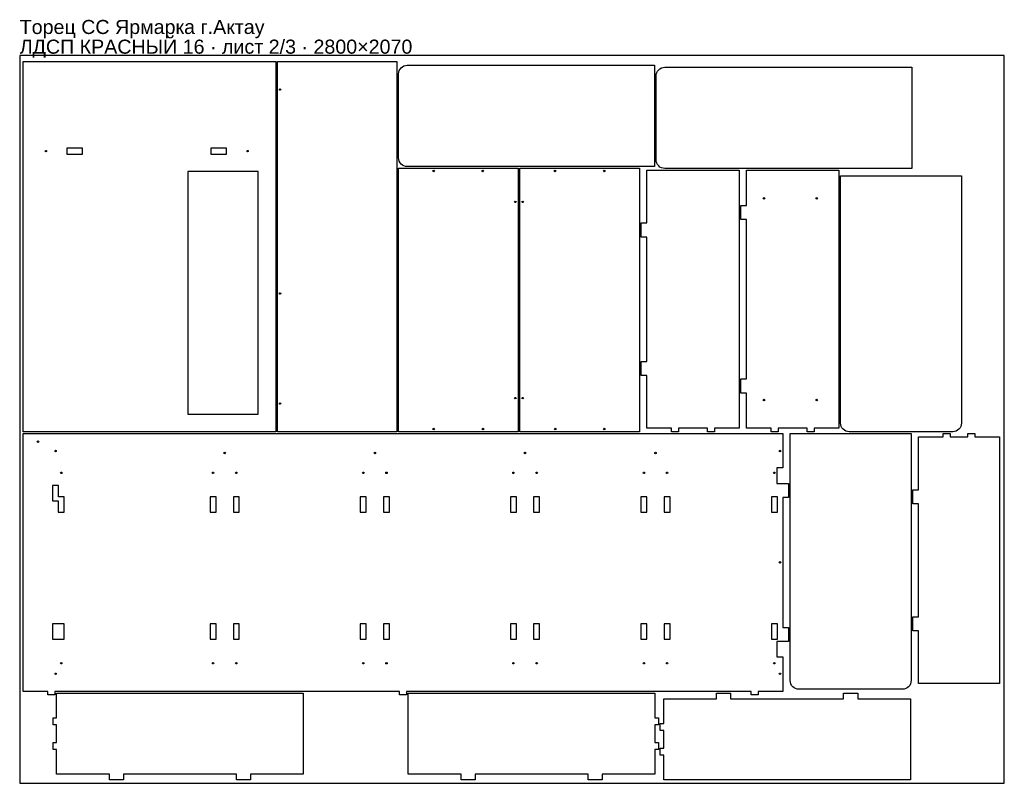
# Model space of a CAD drawing. Header units: millimetres. Extents: x 0 to 2800, y 0 to 2172.
import ezdxf

# ---------------------------------------------------------------- set-up
doc = ezdxf.new("R2010")
doc.units = ezdxf.units.MM
doc.layers.get('0').update_dxf_attribs({"linetype": 'CONTINUOUS'})
doc.layers.add('INFO', color=5, linetype='CONTINUOUS')
doc.styles.get("Standard").update_dxf_attribs({"font": 'arial.ttf'})

msp = doc.modelspace()

# ---------------------------------------------------------------- linework, layer by layer
for points in [[(0, 0), (2800, 0), (2800, 2070), (0, 2070)], [(10.000031, 1000.004223), (10.000031, 2053.004223), (728.000031, 2053.004223), (728.000031, 1000.004223)], [(733.00028, 1000.004223), (733.00028, 2053.004223), (1072.41748, 2053.004223), (1072.41748, 1000.004223)], [(178.500031, 1789.504223), (178.500031, 1806.504223), (134.500031, 1806.504223), (134.500031, 1789.504223)], [(588.000031, 1789.504223), (588.000031, 1806.504223), (544.000031, 1806.504223), (544.000031, 1789.504223)], [(678.000031, 1740.004223), (478.000031, 1740.004223), (478.000031, 1050.004223), (678.000031, 1050.004223)], [(1417.33468, 1000.004181), (1077.41748, 1000.004181), (1077.41748, 1749.004181), (1417.33468, 1749.004181)], [(1762.251953, 1000.004181), (1422.334753, 1000.004181), (1422.334753, 1749.004181), (1762.251953, 1749.004181)], [(2045.751873, 1743.504181), (2045.751873, 1010.004181), (1975.751873, 1010.004181), (1975.751873, 1000.004181), (1955.751873, 1000.004181), (1955.751873, 1010.004181), (1873.251873, 1010.004181), (1873.251873, 1000.004181), (1853.251873, 1000.004181), (1853.251873, 1010.004181), (1783.251873, 1010.004181), (1783.251873, 1160.004181), (1767.251873, 1160.004181), (1767.251873, 1200.004181), (1783.251873, 1200.004181), (1783.251873, 1553.504181), (1767.251873, 1553.504181), (1767.251873, 1593.504181), (1783.251873, 1593.504181), (1783.251873, 1743.504181)], [(2066.751873, 1743.504059), (2329.251873, 1743.504059), (2329.251873, 1010.004059), (2259.251873, 1010.004059), (2259.251873, 1000.004059), (2239.251873, 1000.004059), (2239.251873, 1010.004059), (2156.751873, 1010.004059), (2156.751873, 1000.004059), (2136.751873, 1000.004059), (2136.751873, 1010.004059), (2066.751873, 1010.004059), (2066.751873, 1110.004059), (2050.751873, 1110.004059), (2050.751873, 1150.004059), (2066.751873, 1150.004059), (2066.751873, 1603.504059), (2050.751873, 1603.504059), (2050.751873, 1643.504059), (2066.751873, 1643.504059)], [(2153.582792, 359.504303), (2170.082792, 359.504303), (2170.082792, 261.504303), (2100.082792, 261.504303), (2100.082792, 251.504303), (2080.082792, 251.504303), (2080.082792, 261.504303), (1100.041392, 261.504303), (1100.041392, 251.504303), (1080.041392, 251.504303), (1080.041392, 261.504303), (99.999992, 261.504303), (99.999992, 251.504303), (79.999992, 251.504303), (79.999992, 261.504303), (9.999992, 261.504303), (9.999992, 995.004303), (2170.082792, 995.004303), (2170.082792, 897.004303), (2153.582792, 897.004303), (2153.582792, 853.004303), (2186.082792, 853.004303), (2186.082792, 813.004303), (2170.082792, 813.004303), (2170.082792, 443.504303), (2186.082792, 443.504303), (2186.082792, 403.504303), (2153.582792, 403.504303)], [(2786.582683, 283.504059), (2556.082683, 283.504059), (2556.082683, 433.504059), (2540.082683, 433.504059), (2540.082683, 473.504059), (2556.082683, 473.504059), (2556.082683, 795.004059), (2540.082683, 795.004059), (2540.082683, 835.004059), (2556.082683, 835.004059), (2556.082683, 985.004059), (2626.082683, 985.004059), (2626.082683, 995.004059), (2646.082683, 995.004059), (2646.082683, 985.004059), (2696.582683, 985.004059), (2696.582683, 995.004059), (2716.582683, 995.004059), (2716.582683, 985.004059), (2786.582683, 985.004059)], [(93.582792, 803.004303), (109.582792, 803.004303), (109.582792, 771.004303), (126.582792, 771.004303), (126.582792, 815.004303), (110.582792, 815.004303), (110.582792, 847.004303), (93.582792, 847.004303)], [(541.582792, 771.004303), (558.582792, 771.004303), (558.582792, 815.004303), (541.582792, 815.004303)], [(624.582792, 815.004303), (607.582792, 815.004303), (607.582792, 771.004303), (624.582792, 771.004303)], [(968.582792, 771.004303), (985.582792, 771.004303), (985.582792, 815.004303), (968.582792, 815.004303)], [(1051.582792, 815.004303), (1034.582792, 815.004303), (1034.582792, 771.004303), (1051.582792, 771.004303)], [(1395.582792, 771.004303), (1412.582792, 771.004303), (1412.582792, 815.004303), (1395.582792, 815.004303)], [(1478.582792, 815.004303), (1461.582792, 815.004303), (1461.582792, 771.004303), (1478.582792, 771.004303)], [(1766.582792, 771.004303), (1783.582792, 771.004303), (1783.582792, 815.004303), (1766.582792, 815.004303)], [(1849.582792, 815.004303), (1832.582792, 815.004303), (1832.582792, 771.004303), (1849.582792, 771.004303)], [(2154.582792, 815.004303), (2137.582792, 815.004303), (2137.582792, 771.004303), (2154.582792, 771.004303)], [(126.582792, 453.504303), (93.582792, 453.504303), (93.582792, 409.504303), (126.582792, 409.504303)], [(541.582792, 409.504303), (558.582792, 409.504303), (558.582792, 453.504303), (541.582792, 453.504303)], [(624.582792, 453.504303), (607.582792, 453.504303), (607.582792, 409.504303), (624.582792, 409.504303)], [(968.582792, 409.504303), (985.582792, 409.504303), (985.582792, 453.504303), (968.582792, 453.504303)], [(1051.582792, 453.504303), (1034.582792, 453.504303), (1034.582792, 409.504303), (1051.582792, 409.504303)], [(1395.582792, 409.504303), (1412.582792, 409.504303), (1412.582792, 453.504303), (1395.582792, 453.504303)], [(1478.582792, 453.504303), (1461.582792, 453.504303), (1461.582792, 409.504303), (1478.582792, 409.504303)], [(1766.582792, 409.504303), (1783.582792, 409.504303), (1783.582792, 453.504303), (1766.582792, 453.504303)], [(1849.582792, 453.504303), (1832.582792, 453.504303), (1832.582792, 409.504303), (1849.582792, 409.504303)], [(2154.582792, 453.504303), (2137.582792, 453.504303), (2137.582792, 409.504303), (2154.582792, 409.504303)], [(806.499908, 256.504223), (806.499908, 26.004223), (656.499908, 26.004223), (656.499908, 10.004223), (616.499908, 10.004223), (616.499908, 26.004223), (294.999908, 26.004223), (294.999908, 10.004223), (254.999908, 10.004223), (254.999908, 26.004223), (104.999908, 26.004223), (104.999908, 96.004223), (94.999908, 96.004223), (94.999908, 116.004223), (104.999908, 116.004223), (104.999908, 166.504223), (94.999908, 166.504223), (94.999908, 186.504223), (104.999908, 186.504223), (104.999908, 256.504223)], [(1105.04126, 256.504223), (1806.54126, 256.504223), (1806.54126, 186.504223), (1816.54126, 186.504223), (1816.54126, 166.504223), (1806.54126, 166.504223), (1806.54126, 116.004223), (1816.54126, 116.004223), (1816.54126, 96.004223), (1806.54126, 96.004223), (1806.54126, 26.004223), (1656.54126, 26.004223), (1656.54126, 10.004223), (1616.54126, 10.004223), (1616.54126, 26.004223), (1295.04126, 26.004223), (1295.04126, 10.004223), (1255.04126, 10.004223), (1255.04126, 26.004223), (1105.04126, 26.004223)], [(2533.04126, 10.0042), (1831.54126, 10.0042), (1831.54126, 80.0042), (1821.54126, 80.0042), (1821.54126, 100.0042), (1831.54126, 100.0042), (1831.54126, 150.5042), (1821.54126, 150.5042), (1821.54126, 170.5042), (1831.54126, 170.5042), (1831.54126, 240.5042), (1981.54126, 240.5042), (1981.54126, 256.5042), (2021.54126, 256.5042), (2021.54126, 240.5042), (2343.04126, 240.5042), (2343.04126, 256.5042), (2383.04126, 256.5042), (2383.04126, 240.5042), (2533.04126, 240.5042)]]:
    msp.add_lwpolyline(points, close=True)
for points in [[(1804.91748, 1754.004145), (1101.91748, 1754.004145, -0.414214), (1077.41748, 1778.504145), (1077.41748, 2017.504145, -0.414214), (1101.91748, 2042.004145), (1804.91748, 2042.004145)], [(2537.41748, 1748.5039), (1834.41748, 1748.5039, -0.414214), (1809.91748, 1773.0039), (1809.91748, 2012.0039, -0.414214), (1834.41748, 2036.5039), (2537.41748, 2036.5039)], [(2334.251989, 1024.504059), (2334.251989, 1727.504059), (2678.251989, 1727.504059), (2678.251989, 1024.504059, -0.414214), (2653.751989, 1000.004059), (2358.751989, 1000.004059, -0.414214)], [(2191.082678, 292.004059), (2191.082678, 995.004059), (2535.082678, 995.004059), (2535.082678, 292.004059, -0.414214), (2510.582678, 267.504059), (2215.582678, 267.504059, -0.414214)]]:
    msp.add_lwpolyline(points, format="xyb", close=True)
for centre in [(740.50028, 1973.004223), (74.500031, 1798.004223), (648.000031, 1798.004223), (1177.41748, 1741.504181), (1316.83468, 1741.504181), (1522.334753, 1741.504181), (1662.251953, 1741.504181), (1409.33468, 1653.504181), (1430.334753, 1653.504181), (2116.751873, 1663.504059), (2266.751873, 1663.504059), (740.50028, 1393.004223), (1409.33468, 1095.504181), (1430.334753, 1095.504181), (2116.751873, 1090.004059), (2266.751873, 1090.004059), (740.50028, 1080.004223), (1177.41748, 1007.504181), (1317.33468, 1007.504181), (1522.834753, 1007.504181), (1662.251953, 1007.504181), (52.082792, 971.504303), (102.082792, 945.004303), (583.082792, 939.504303), (1010.082792, 939.504303), (1437.082792, 939.504303), (1808.082792, 939.504303), (2162.082792, 945.004303), (118.082792, 883.004303), (550.082792, 883.004303), (616.082792, 883.004303), (977.082792, 883.004303), (1043.082792, 883.004303), (1404.082792, 883.004303), (1470.082792, 883.004303), (1775.082792, 883.004303), (1841.082792, 883.004303), (2146.082792, 883.004303), (2162.082792, 628.254303), (118.082792, 341.504303), (550.082792, 341.504303), (616.082792, 341.504303), (977.082792, 341.504303), (1043.082792, 341.504303), (1404.082792, 341.504303), (1470.082792, 341.504303), (1775.082792, 341.504303), (1841.082792, 341.504303), (2146.082792, 341.504303), (102.082792, 311.504303), (2162.082792, 311.504303)]:
    msp.add_circle(centre, 2.1)

# ---------------------------------------------------------------- texts
at = {"layer": 'INFO'}
for s, p in [('Торец СС Ярмарка г.Актау', (0, 2131)), ('ЛДСП КРАСНЫЙ 16 · лист 2/3 · 2800×2070', (0, 2075))]:
    msp.add_text(s, height=40, dxfattribs=at).set_placement(p)

doc.saveas('drawing.dxf')
